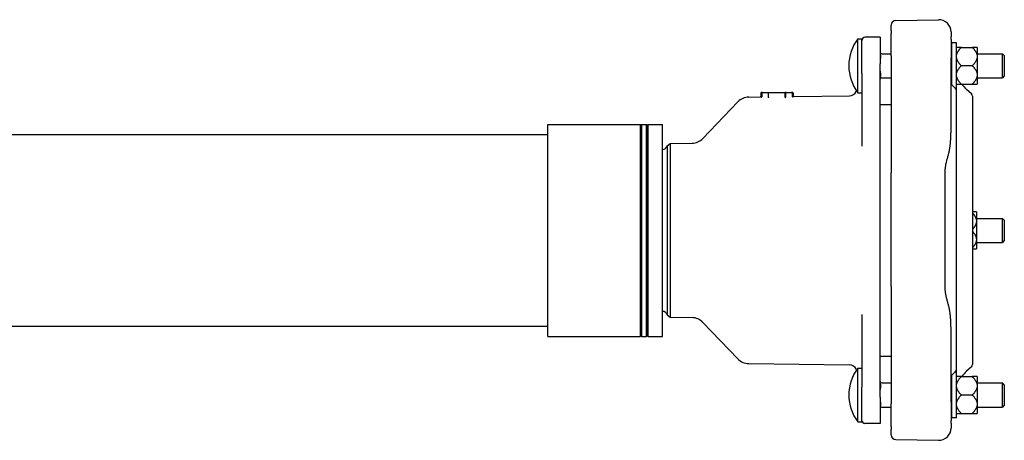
# Model space of a CAD drawing. Header units: millimetres. Extents: x 591 to 4830, y 408 to 1334.
# Tile 3 of 4: x 1010 to 1653, y 1060 to 1334. Entities that reach past the tile are written whole.
import ezdxf

# ---------------------------------------------------------------- set-up
doc = ezdxf.new("R2010")
doc.units = ezdxf.units.MM
doc.layers.add('DETAIL', color=2, linetype='Continuous')

msp = doc.modelspace()

# ---------------------------------------------------------------- linework, layer by layer
at = {"layer": 'DETAIL'}
for p, q in [((1579.22, 1327.13), (1579.22, 1330.6)), ((1582.17, 1333.6), (1610.08, 1334.09)), ((1579.22, 1327.13), (1579.22, 1325.15)), ((1579.22, 1310.6), (1579.22, 1325.15)), ((1618.22, 1326.09), (1618.22, 1323.22)), ((1557.39, 1286.47), (1557.39, 1321.67)), ((1557.39, 1321.67), (1560.01, 1321.67)), ((1560.01, 1298.98), (1560.01, 1321.67)), ((1572.01, 1322.6), (1562.01, 1322.6)), ((1572.01, 1322.6), (1572.01, 1305.39)), ((1618.22, 1321.23), (1618.22, 1323.22)), ((1618.22, 1321.23), (1618.22, 1309.18)), ((1618.79, 1291.44), (1618.79, 1319.07)), ((1621.79, 1319.07), (1618.79, 1319.07)), ((1621.79, 1289.07), (1621.79, 1319.07)), ((1573.01, 1311.92), (1579.22, 1311.92)), ((1618.22, 1311.92), (1618.79, 1311.92)), ((1624.99, 1316.07), (1621.79, 1316.07)), ((1624.99, 1316.07), (1632.09, 1316.07)), ((1635.29, 1316.07), (1632.09, 1316.07)), ((1635.29, 1316.07), (1635.29, 1310.45)), ((1635.29, 1311.92), (1651.79, 1311.92)), ((1651.79, 1296.22), (1651.79, 1311.92)), ((1653.01, 1310.7), (1651.79, 1311.92)), ((1572.01, 1270.57), (1572.01, 1305.39)), ((1579.22, 1310.6), (1579.22, 1234.2)), ((1618.22, 1261.44), (1618.22, 1309.18)), ((1635.29, 1310.45), (1635.29, 1309.69)), ((1635.29, 1309.69), (1635.29, 1298.45)), ((1653.01, 1310.7), (1653.01, 1297.44)), ((1560.01, 1298.98), (1560.01, 1251.64)), ((1632.09, 1304.07), (1624.99, 1304.07)), ((1635.29, 1298.45), (1635.29, 1297.69)), ((1573.01, 1296.22), (1579.22, 1296.22)), ((1618.22, 1296.22), (1618.79, 1296.22)), ((1621.79, 1292.08), (1624.99, 1292.08)), ((1624.99, 1292.08), (1632.09, 1292.08)), ((1632.09, 1292.08), (1635.29, 1292.08)), ((1635.29, 1297.69), (1635.29, 1292.08)), ((1635.29, 1296.22), (1651.79, 1296.22)), ((1653.01, 1297.44), (1651.79, 1296.22)), ((1494.1, 1286.18), (1494.1, 1284.18)), ((1494.6, 1286.68), (1495.18, 1286.68)), ((1494.68, 1286.18), (1494.68, 1283.87)), ((1495.18, 1286.68), (1498.99, 1286.68)), ((1498.99, 1286.68), (1510.14, 1286.68)), ((1499.14, 1283.76), (1499.14, 1286.18)), ((1510.06, 1283.89), (1510.06, 1286.18)), ((1510.74, 1286.68), (1510.14, 1286.68)), ((1510.4, 1283.86), (1510.4, 1286.18)), ((1510.74, 1286.68), (1514.03, 1286.68)), ((1514.03, 1286.68), (1514.6, 1286.68)), ((1514.53, 1286.18), (1514.53, 1284.14)), ((1515.1, 1286.18), (1515.1, 1284.47)), ((1556.38, 1287.32), (1556.54, 1287.66)), ((1557.39, 1286.47), (1560.01, 1286.47)), ((1621.79, 1289.07), (1621.22, 1289.07)), ((1621.68, 1289.07), (1621.68, 1288.32)), ((1621.68, 1288.32), (1621.68, 1105.54)), ((1631.51, 1285.77), (1628.37, 1288.58)), ((1456.23, 1256.68), (1479.11, 1280.51)), ((1486.19, 1283.59), (1493.61, 1283.68)), ((1510.06, 1283.89), (1510.06, 1283.89)), ((1515.61, 1283.97), (1551.92, 1284.44)), ((1632.18, 1284.28), (1632.18, 1109.09)), ((1572.01, 1278.68), (1578.22, 1278.68)), ((1578.22, 1278.68), (1579.22, 1278.68)), ((1572.01, 1263.48), (1572.01, 1270.57)), ((1355.01, 1127.56), (1355.01, 1265.81)), ((1355.01, 1265.81), (1415.51, 1265.81)), ((1415.51, 1127.56), (1415.51, 1265.81)), ((1416.01, 1265.31), (1415.51, 1265.81)), ((1416.01, 1265.31), (1416.51, 1265.81)), ((1416.01, 1128.06), (1416.01, 1265.31)), ((1416.51, 1127.56), (1416.51, 1265.81)), ((1416.51, 1265.81), (1419.51, 1265.81)), ((1419.51, 1127.56), (1419.51, 1265.81)), ((1420.01, 1265.31), (1419.51, 1265.81)), ((1420.01, 1265.31), (1420.51, 1265.81)), ((1420.01, 1128.06), (1420.01, 1265.31)), ((1420.51, 1127.56), (1420.51, 1265.81)), ((1420.51, 1265.81), (1430.01, 1265.81)), ((1430.01, 1127.56), (1430.01, 1265.81)), ((1572.01, 1129.89), (1572.01, 1263.48)), ((1572.01, 1263.47), (1572.01, 1263.48)), ((934.01, 1259.18), (1355.01, 1259.18)), ((1432.92, 1251.8), (1434.82, 1253.32)), ((1434.82, 1253.32), (1449.21, 1253.6)), ((1434.82, 1253.32), (1434.82, 1140.05)), ((1432.92, 1251.8), (1432.92, 1141.57)), ((1579.22, 1160.08), (1579.22, 1234.2)), ((1634.79, 1208.68), (1632.18, 1208.68)), ((1634.79, 1208.68), (1634.79, 1203.06)), ((1634.79, 1204.53), (1651.79, 1204.53)), ((1634.79, 1203.06), (1634.79, 1202.3)), ((1634.79, 1202.3), (1634.79, 1191.07)), ((1651.79, 1188.83), (1651.79, 1204.53)), ((1653.01, 1203.31), (1651.79, 1204.53)), ((1653.01, 1203.31), (1653.01, 1190.05)), ((1634.79, 1191.07), (1634.79, 1190.31)), ((1634.79, 1190.31), (1634.79, 1184.69)), ((1653.01, 1190.05), (1651.79, 1188.83)), ((1632.18, 1184.69), (1634.79, 1184.69)), ((1634.79, 1188.83), (1651.79, 1188.83)), ((1579.22, 1160.08), (1579.22, 1083.48)), ((1432.92, 1141.57), (1434.82, 1140.05)), ((1434.82, 1140.05), (1449.21, 1139.77)), ((1560.01, 1141.72), (1560.01, 1094.38)), ((934.01, 1134.18), (1355.01, 1134.18)), ((1456.23, 1136.69), (1479.11, 1112.86)), ((1618.22, 1084.87), (1618.22, 1132.73)), ((1355.01, 1127.56), (1415.51, 1127.56)), ((1416.01, 1128.06), (1415.51, 1127.56)), ((1416.01, 1128.06), (1416.51, 1127.56)), ((1416.51, 1127.56), (1419.51, 1127.56)), ((1420.01, 1128.06), (1419.51, 1127.56)), ((1420.01, 1128.06), (1420.51, 1127.56)), ((1420.51, 1127.56), (1430.01, 1127.56)), ((1572.01, 1129.89), (1572.01, 1129.9)), ((1572.01, 1122.8), (1572.01, 1129.89)), ((1572.01, 1087.98), (1572.01, 1122.8)), ((1572.01, 1114.68), (1578.22, 1114.68)), ((1578.22, 1114.68), (1579.22, 1114.68)), ((1486.19, 1109.78), (1551.92, 1108.93)), ((1556.38, 1106.05), (1556.54, 1105.71)), ((1557.39, 1071.7), (1557.39, 1106.9)), ((1557.39, 1106.9), (1560.01, 1106.9)), ((1621.68, 1105.54), (1621.68, 1104.3)), ((1631.51, 1107.6), (1628.37, 1104.79)), ((1618.79, 1074.3), (1618.79, 1102.5)), ((1621.79, 1104.3), (1620.79, 1104.3)), ((1621.79, 1074.3), (1621.79, 1104.3)), ((1624.99, 1101.29), (1621.79, 1101.29)), ((1624.99, 1101.29), (1632.09, 1101.29)), ((1635.29, 1101.29), (1632.09, 1101.29)), ((1635.29, 1101.29), (1635.29, 1095.67)), ((1560.01, 1071.7), (1560.01, 1094.38)), ((1573.01, 1097.15), (1579.22, 1097.15)), ((1618.22, 1097.15), (1618.79, 1097.15)), ((1635.29, 1097.15), (1651.79, 1097.15)), ((1635.29, 1095.67), (1635.29, 1094.91)), ((1635.29, 1094.91), (1635.29, 1083.68)), ((1651.79, 1081.45), (1651.79, 1097.15)), ((1653.01, 1095.93), (1651.79, 1097.15)), ((1653.01, 1095.93), (1653.01, 1082.67)), ((1572.01, 1087.98), (1572.01, 1070.77)), ((1632.09, 1089.3), (1624.99, 1089.3)), ((1573.01, 1081.45), (1579.22, 1081.45)), ((1579.22, 1068.84), (1579.22, 1083.48)), ((1618.22, 1084.87), (1618.22, 1072.73)), ((1618.22, 1081.45), (1618.79, 1081.45)), ((1635.29, 1083.68), (1635.29, 1082.92)), ((1635.29, 1082.92), (1635.29, 1077.3)), ((1635.29, 1081.45), (1651.79, 1081.45)), ((1653.01, 1082.67), (1651.79, 1081.45)), ((1621.79, 1074.3), (1618.79, 1074.3)), ((1621.79, 1077.3), (1624.99, 1077.3)), ((1624.99, 1077.3), (1632.09, 1077.3)), ((1632.09, 1077.3), (1635.29, 1077.3)), ((1557.39, 1071.7), (1560.01, 1071.7)), ((1572.01, 1070.77), (1562.01, 1070.77)), ((1579.22, 1068.84), (1579.22, 1066.82)), ((1579.22, 1063.25), (1579.22, 1066.82)), ((1618.22, 1070.72), (1618.22, 1072.73)), ((1618.22, 1070.72), (1618.22, 1067.76)), ((1582.17, 1060.25), (1610.08, 1059.76))]:
    msp.add_line(p, q, dxfattribs=at)
at = {"layer": 'DETAIL', "flags": 128}
for points in [[(1572.01, 1312.17), (1572.01, 1311.99), (1572.02, 1311.79), (1572.04, 1311.6), (1572.06, 1311.42), (1572.08, 1311.23), (1572.11, 1311.05), (1572.13, 1310.85), (1572.15, 1310.66), (1572.18, 1310.47), (1572.19, 1310.27), (1572.2, 1310.09), (1572.21, 1309.91), (1572.2, 1309.72), (1572.19, 1309.54), (1572.18, 1309.34), (1572.15, 1309.15), (1572.13, 1308.96), (1572.11, 1308.76), (1572.08, 1308.58), (1572.06, 1308.39), (1572.04, 1308.21), (1572.02, 1308.02), (1572.01, 1307.83), (1572.01, 1307.64)], [(1621.79, 1310.45), (1621.81, 1310.67), (1621.84, 1310.9), (1621.88, 1311.12), (1621.93, 1311.35), (1621.99, 1311.57), (1622.06, 1311.79), (1622.13, 1312.02), (1622.22, 1312.24), (1622.32, 1312.47), (1622.43, 1312.7), (1622.54, 1312.93), (1622.67, 1313.16), (1622.81, 1313.39), (1622.95, 1313.62), (1623.11, 1313.85), (1623.27, 1314.09), (1623.45, 1314.33), (1623.64, 1314.57), (1623.83, 1314.81), (1624.04, 1315.06), (1624.26, 1315.3), (1624.49, 1315.55), (1624.73, 1315.81), (1624.99, 1316.07)], [(1632.09, 1316.07), (1632.34, 1315.81), (1632.58, 1315.55), (1632.81, 1315.3), (1633.03, 1315.06), (1633.24, 1314.81), (1633.43, 1314.57), (1633.62, 1314.33), (1633.8, 1314.09), (1633.96, 1313.85), (1634.12, 1313.62), (1634.27, 1313.39), (1634.4, 1313.16), (1634.53, 1312.93), (1634.64, 1312.7), (1634.75, 1312.47), (1634.85, 1312.24), (1634.94, 1312.02), (1635.01, 1311.79), (1635.08, 1311.57), (1635.14, 1311.35), (1635.19, 1311.12), (1635.23, 1310.9), (1635.26, 1310.67), (1635.29, 1310.45)], [(1624.99, 1304.07), (1624.73, 1304.33), (1624.49, 1304.58), (1624.26, 1304.83), (1624.04, 1305.08), (1623.83, 1305.33), (1623.64, 1305.57), (1623.45, 1305.81), (1623.27, 1306.05), (1623.11, 1306.28), (1622.95, 1306.52), (1622.81, 1306.75), (1622.67, 1306.98), (1622.54, 1307.21), (1622.43, 1307.44), (1622.32, 1307.67), (1622.22, 1307.89), (1622.13, 1308.12), (1622.06, 1308.34), (1621.99, 1308.57), (1621.93, 1308.79), (1621.88, 1309.02), (1621.84, 1309.24), (1621.81, 1309.46), (1621.79, 1309.69)], [(1635.29, 1309.69), (1635.26, 1309.46), (1635.23, 1309.24), (1635.19, 1309.02), (1635.14, 1308.79), (1635.08, 1308.57), (1635.01, 1308.34), (1634.94, 1308.12), (1634.85, 1307.89), (1634.75, 1307.67), (1634.64, 1307.44), (1634.53, 1307.21), (1634.4, 1306.98), (1634.27, 1306.75), (1634.12, 1306.52), (1633.96, 1306.28), (1633.8, 1306.05), (1633.62, 1305.81), (1633.43, 1305.57), (1633.24, 1305.33), (1633.03, 1305.08), (1632.81, 1304.83), (1632.58, 1304.58), (1632.34, 1304.33), (1632.09, 1304.07)], [(1572.01, 1300.5), (1572.01, 1300.32), (1572.02, 1300.12), (1572.04, 1299.93), (1572.06, 1299.75), (1572.08, 1299.57), (1572.11, 1299.38), (1572.13, 1299.19), (1572.15, 1298.99), (1572.18, 1298.8), (1572.19, 1298.61), (1572.2, 1298.42), (1572.21, 1298.24), (1572.2, 1298.06), (1572.19, 1297.87), (1572.18, 1297.68), (1572.15, 1297.48), (1572.13, 1297.29), (1572.11, 1297.1), (1572.08, 1296.91), (1572.06, 1296.73), (1572.04, 1296.54), (1572.02, 1296.35), (1572.01, 1296.16), (1572.01, 1295.97)], [(1621.79, 1298.45), (1621.81, 1298.68), (1621.84, 1298.9), (1621.88, 1299.13), (1621.93, 1299.35), (1621.99, 1299.57), (1622.06, 1299.8), (1622.13, 1300.02), (1622.22, 1300.25), (1622.32, 1300.48), (1622.43, 1300.7), (1622.54, 1300.93), (1622.67, 1301.16), (1622.81, 1301.39), (1622.95, 1301.62), (1623.11, 1301.86), (1623.27, 1302.1), (1623.45, 1302.33), (1623.64, 1302.57), (1623.83, 1302.82), (1624.04, 1303.06), (1624.26, 1303.31), (1624.49, 1303.56), (1624.73, 1303.81), (1624.99, 1304.07)], [(1632.09, 1304.07), (1632.34, 1303.81), (1632.58, 1303.56), (1632.81, 1303.31), (1633.03, 1303.06), (1633.24, 1302.82), (1633.43, 1302.57), (1633.62, 1302.33), (1633.8, 1302.1), (1633.96, 1301.86), (1634.12, 1301.62), (1634.27, 1301.39), (1634.4, 1301.16), (1634.53, 1300.93), (1634.64, 1300.7), (1634.75, 1300.48), (1634.85, 1300.25), (1634.94, 1300.02), (1635.01, 1299.8), (1635.08, 1299.57), (1635.14, 1299.35), (1635.19, 1299.13), (1635.23, 1298.9), (1635.26, 1298.68), (1635.29, 1298.45)], [(1621.68, 1288.32), (1621.67, 1288.33), (1621.66, 1288.35), (1621.65, 1288.39), (1621.62, 1288.44), (1621.58, 1288.51), (1621.54, 1288.59), (1621.48, 1288.69), (1621.41, 1288.8), (1621.33, 1288.92), (1621.23, 1289.06), (1621.12, 1289.21), (1620.99, 1289.37), (1620.85, 1289.54), (1620.7, 1289.72), (1620.52, 1289.91), (1620.33, 1290.11), (1620.12, 1290.31), (1619.9, 1290.52), (1619.66, 1290.74), (1619.4, 1290.95), (1619.13, 1291.17), (1618.84, 1291.39), (1618.54, 1291.61), (1618.22, 1291.83)], [(1624.99, 1292.08), (1624.73, 1292.33), (1624.49, 1292.59), (1624.26, 1292.84), (1624.04, 1293.09), (1623.83, 1293.33), (1623.64, 1293.58), (1623.45, 1293.82), (1623.27, 1294.05), (1623.11, 1294.29), (1622.95, 1294.52), (1622.81, 1294.76), (1622.67, 1294.99), (1622.54, 1295.22), (1622.43, 1295.45), (1622.32, 1295.67), (1622.22, 1295.9), (1622.13, 1296.12), (1622.06, 1296.35), (1621.99, 1296.57), (1621.93, 1296.8), (1621.88, 1297.02), (1621.84, 1297.25), (1621.81, 1297.47), (1621.79, 1297.69)], [(1635.29, 1297.69), (1635.26, 1297.47), (1635.23, 1297.25), (1635.19, 1297.02), (1635.14, 1296.8), (1635.08, 1296.57), (1635.01, 1296.35), (1634.94, 1296.12), (1634.85, 1295.9), (1634.75, 1295.67), (1634.64, 1295.45), (1634.53, 1295.22), (1634.4, 1294.99), (1634.27, 1294.76), (1634.12, 1294.52), (1633.96, 1294.29), (1633.8, 1294.05), (1633.62, 1293.82), (1633.43, 1293.58), (1633.24, 1293.33), (1633.03, 1293.09), (1632.81, 1292.84), (1632.58, 1292.59), (1632.34, 1292.33), (1632.09, 1292.08)], [(1498.99, 1286.68), (1499, 1286.68), (1499.01, 1286.68), (1499.02, 1286.68), (1499.03, 1286.67), (1499.04, 1286.67), (1499.05, 1286.66), (1499.06, 1286.65), (1499.06, 1286.64), (1499.07, 1286.62), (1499.08, 1286.61), (1499.09, 1286.59), (1499.1, 1286.57), (1499.1, 1286.55), (1499.11, 1286.52), (1499.11, 1286.5), (1499.12, 1286.47), (1499.13, 1286.44), (1499.13, 1286.41), (1499.13, 1286.37), (1499.14, 1286.34), (1499.14, 1286.3), (1499.14, 1286.26), (1499.14, 1286.22), (1499.14, 1286.18)], [(1510.14, 1286.68), (1510.13, 1286.68), (1510.13, 1286.68), (1510.13, 1286.68), (1510.12, 1286.67), (1510.12, 1286.66), (1510.11, 1286.65), (1510.11, 1286.64), (1510.1, 1286.63), (1510.1, 1286.61), (1510.1, 1286.6), (1510.09, 1286.58), (1510.09, 1286.56), (1510.08, 1286.54), (1510.08, 1286.51), (1510.08, 1286.49), (1510.07, 1286.46), (1510.07, 1286.43), (1510.07, 1286.4), (1510.07, 1286.36), (1510.06, 1286.33), (1510.06, 1286.3), (1510.06, 1286.26), (1510.06, 1286.22), (1510.06, 1286.18)], [(1510.74, 1286.68), (1510.72, 1286.68), (1510.7, 1286.68), (1510.68, 1286.68), (1510.66, 1286.67), (1510.63, 1286.66), (1510.61, 1286.65), (1510.59, 1286.63), (1510.57, 1286.62), (1510.55, 1286.6), (1510.54, 1286.58), (1510.52, 1286.56), (1510.5, 1286.54), (1510.49, 1286.51), (1510.47, 1286.49), (1510.46, 1286.46), (1510.45, 1286.43), (1510.44, 1286.41), (1510.43, 1286.38), (1510.42, 1286.35), (1510.41, 1286.31), (1510.41, 1286.28), (1510.4, 1286.25), (1510.4, 1286.22), (1510.4, 1286.18)], [(1493.61, 1283.68), (1493.7, 1283.69), (1493.79, 1283.72), (1493.96, 1283.83), (1494.06, 1283.99), (1494.1, 1284.18)], [(1494.42, 1283.46), (1494.45, 1283.47), (1494.48, 1283.49), (1494.54, 1283.54), (1494.59, 1283.6), (1494.64, 1283.68), (1494.67, 1283.77), (1494.68, 1283.87)], [(1499.14, 1283.76), (1499.14, 1283.76), (1499.14, 1283.76), (1499.14, 1283.76), (1499.14, 1283.76), (1499.14, 1283.76), (1499.14, 1283.76), (1499.14, 1283.76), (1499.14, 1283.76), (1499.14, 1283.76), (1499.14, 1283.76), (1499.14, 1283.75), (1499.14, 1283.75), (1499.14, 1283.75), (1499.14, 1283.75), (1499.14, 1283.75), (1499.14, 1283.75), (1499.14, 1283.75), (1499.14, 1283.75), (1499.14, 1283.75), (1499.14, 1283.75), (1499.14, 1283.75), (1499.14, 1283.74), (1499.14, 1283.74), (1499.14, 1283.74)], [(1499.24, 1283.23), (1499.24, 1283.23), (1499.24, 1283.24), (1499.23, 1283.25), (1499.23, 1283.26), (1499.22, 1283.27), (1499.22, 1283.28), (1499.21, 1283.29), (1499.21, 1283.31), (1499.2, 1283.33), (1499.2, 1283.34), (1499.19, 1283.36), (1499.19, 1283.39), (1499.18, 1283.41), (1499.18, 1283.43), (1499.17, 1283.46), (1499.17, 1283.49), (1499.16, 1283.51), (1499.16, 1283.54), (1499.16, 1283.57), (1499.15, 1283.61), (1499.15, 1283.64), (1499.15, 1283.67), (1499.14, 1283.71), (1499.14, 1283.74)], [(1509.98, 1283.37), (1509.98, 1283.37), (1509.99, 1283.38), (1509.99, 1283.39), (1510, 1283.4), (1510, 1283.41), (1510.01, 1283.42), (1510.01, 1283.43), (1510.02, 1283.45), (1510.02, 1283.47), (1510.03, 1283.49), (1510.03, 1283.51), (1510.03, 1283.53), (1510.04, 1283.55), (1510.04, 1283.58), (1510.05, 1283.6), (1510.05, 1283.63), (1510.05, 1283.66), (1510.05, 1283.69), (1510.06, 1283.72), (1510.06, 1283.75), (1510.06, 1283.79), (1510.06, 1283.82), (1510.06, 1283.86), (1510.06, 1283.89)], [(1510.06, 1283.36), (1510.08, 1283.36), (1510.11, 1283.37), (1510.13, 1283.38), (1510.15, 1283.38), (1510.17, 1283.4), (1510.19, 1283.41), (1510.21, 1283.42), (1510.23, 1283.44), (1510.24, 1283.46), (1510.26, 1283.48), (1510.28, 1283.5), (1510.29, 1283.52), (1510.31, 1283.54), (1510.32, 1283.57), (1510.34, 1283.59), (1510.35, 1283.62), (1510.36, 1283.65), (1510.37, 1283.67), (1510.38, 1283.7), (1510.38, 1283.73), (1510.39, 1283.76), (1510.4, 1283.79), (1510.4, 1283.82), (1510.4, 1283.85)], [(1510.4, 1283.85), (1510.4, 1283.85), (1510.4, 1283.85), (1510.4, 1283.85), (1510.4, 1283.85), (1510.4, 1283.85), (1510.4, 1283.86), (1510.4, 1283.86), (1510.4, 1283.86), (1510.4, 1283.86), (1510.4, 1283.86), (1510.4, 1283.86), (1510.4, 1283.86), (1510.4, 1283.86), (1510.4, 1283.86), (1510.4, 1283.86), (1510.4, 1283.86), (1510.4, 1283.86), (1510.4, 1283.86), (1510.4, 1283.86), (1510.4, 1283.86), (1510.4, 1283.86), (1510.4, 1283.86), (1510.4, 1283.86), (1510.4, 1283.86)], [(1514.53, 1284.14), (1514.54, 1284.04), (1514.57, 1283.95), (1514.62, 1283.86), (1514.67, 1283.8), (1514.73, 1283.76), (1514.77, 1283.73), (1514.8, 1283.72)], [(1515.1, 1284.47), (1515.14, 1284.27), (1515.25, 1284.11), (1515.42, 1284), (1515.51, 1283.98), (1515.61, 1283.97)], [(1618.16, 1258.28), (1618.17, 1258.41), (1618.17, 1258.55), (1618.18, 1258.68), (1618.18, 1258.81), (1618.18, 1258.94), (1618.19, 1259.07), (1618.19, 1259.2), (1618.19, 1259.33), (1618.2, 1259.46), (1618.2, 1259.6), (1618.2, 1259.73), (1618.21, 1259.86), (1618.21, 1259.99), (1618.21, 1260.12), (1618.21, 1260.25), (1618.21, 1260.38), (1618.22, 1260.52), (1618.22, 1260.65), (1618.22, 1260.78), (1618.22, 1260.91), (1618.22, 1261.04), (1618.22, 1261.17), (1618.22, 1261.31), (1618.22, 1261.44)], [(1617.09, 1248.29), (1617.17, 1248.66), (1617.24, 1249.05), (1617.31, 1249.43), (1617.38, 1249.82), (1617.45, 1250.22), (1617.51, 1250.62), (1617.56, 1251.02), (1617.62, 1251.42), (1617.67, 1251.83), (1617.72, 1252.24), (1617.76, 1252.65), (1617.81, 1253.07), (1617.85, 1253.49), (1617.89, 1253.92), (1617.93, 1254.34), (1617.96, 1254.77), (1617.99, 1255.2), (1618.02, 1255.64), (1618.05, 1256.07), (1618.08, 1256.51), (1618.1, 1256.95), (1618.13, 1257.39), (1618.15, 1257.84), (1618.16, 1258.28)], [(1614.42, 1234.92), (1614.43, 1235.49), (1614.45, 1236.05), (1614.48, 1236.62), (1614.53, 1237.17), (1614.59, 1237.73), (1614.66, 1238.28), (1614.74, 1238.83), (1614.84, 1239.37), (1614.94, 1239.91), (1615.06, 1240.45), (1615.18, 1240.99), (1615.31, 1241.53), (1615.45, 1242.08), (1615.59, 1242.63), (1615.75, 1243.19), (1615.9, 1243.75), (1616.06, 1244.32), (1616.22, 1244.88), (1616.37, 1245.44), (1616.52, 1246), (1616.67, 1246.56), (1616.81, 1247.13), (1616.95, 1247.7), (1617.09, 1248.29)], [(1614.42, 1159.38), (1614.42, 1162.2), (1614.42, 1165.05), (1614.42, 1167.91), (1614.42, 1170.79), (1614.42, 1173.68), (1614.42, 1176.58), (1614.42, 1179.5), (1614.42, 1182.43), (1614.42, 1185.36), (1614.42, 1188.31), (1614.42, 1191.26), (1614.42, 1194.21), (1614.42, 1197.17), (1614.42, 1200.13), (1614.42, 1203.09), (1614.42, 1206.04), (1614.42, 1208.98), (1614.42, 1211.92), (1614.42, 1214.84), (1614.42, 1217.75), (1614.42, 1220.65), (1614.42, 1223.54), (1614.42, 1226.41), (1614.42, 1229.27), (1614.42, 1232.1), (1614.42, 1234.92)], [(1632.18, 1208.06), (1632.38, 1207.84), (1632.58, 1207.62), (1632.76, 1207.4), (1632.94, 1207.18), (1633.11, 1206.96), (1633.27, 1206.75), (1633.42, 1206.53), (1633.56, 1206.32), (1633.7, 1206.11), (1633.82, 1205.9), (1633.94, 1205.7), (1634.05, 1205.49), (1634.16, 1205.29), (1634.25, 1205.08), (1634.34, 1204.88), (1634.42, 1204.68), (1634.49, 1204.47), (1634.56, 1204.27), (1634.61, 1204.07), (1634.66, 1203.87), (1634.71, 1203.67), (1634.74, 1203.47), (1634.77, 1203.26), (1634.79, 1203.06)], [(1634.79, 1202.3), (1634.77, 1202.1), (1634.74, 1201.9), (1634.71, 1201.7), (1634.66, 1201.5), (1634.61, 1201.29), (1634.56, 1201.09), (1634.49, 1200.89), (1634.42, 1200.69), (1634.34, 1200.49), (1634.25, 1200.28), (1634.16, 1200.08), (1634.05, 1199.87), (1633.94, 1199.67), (1633.82, 1199.46), (1633.7, 1199.25), (1633.56, 1199.04), (1633.42, 1198.83), (1633.27, 1198.62), (1633.11, 1198.4), (1632.94, 1198.19), (1632.76, 1197.97), (1632.58, 1197.75), (1632.38, 1197.53), (1632.18, 1197.3)], [(1632.18, 1196.07), (1632.38, 1195.84), (1632.58, 1195.62), (1632.76, 1195.4), (1632.94, 1195.18), (1633.11, 1194.97), (1633.27, 1194.75), (1633.42, 1194.54), (1633.56, 1194.33), (1633.7, 1194.12), (1633.82, 1193.91), (1633.94, 1193.7), (1634.05, 1193.5), (1634.16, 1193.29), (1634.25, 1193.09), (1634.34, 1192.88), (1634.42, 1192.68), (1634.49, 1192.48), (1634.56, 1192.28), (1634.61, 1192.07), (1634.66, 1191.87), (1634.71, 1191.67), (1634.74, 1191.47), (1634.77, 1191.27), (1634.79, 1191.07)], [(1634.79, 1190.31), (1634.77, 1190.11), (1634.74, 1189.9), (1634.71, 1189.7), (1634.66, 1189.5), (1634.61, 1189.3), (1634.56, 1189.1), (1634.49, 1188.9), (1634.42, 1188.69), (1634.34, 1188.49), (1634.25, 1188.29), (1634.16, 1188.08), (1634.05, 1187.88), (1633.94, 1187.67), (1633.82, 1187.46), (1633.7, 1187.26), (1633.56, 1187.05), (1633.42, 1186.84), (1633.27, 1186.62), (1633.11, 1186.41), (1632.94, 1186.19), (1632.76, 1185.97), (1632.58, 1185.75), (1632.38, 1185.53), (1632.18, 1185.31)], [(1617.09, 1145.95), (1616.96, 1146.53), (1616.82, 1147.1), (1616.68, 1147.65), (1616.54, 1148.19), (1616.39, 1148.73), (1616.25, 1149.26), (1616.1, 1149.79), (1615.95, 1150.32), (1615.81, 1150.85), (1615.66, 1151.38), (1615.52, 1151.92), (1615.38, 1152.47), (1615.24, 1153.01), (1615.12, 1153.56), (1615, 1154.12), (1614.88, 1154.68), (1614.78, 1155.24), (1614.69, 1155.81), (1614.61, 1156.39), (1614.54, 1156.98), (1614.49, 1157.57), (1614.45, 1158.17), (1614.43, 1158.77), (1614.42, 1159.38)], [(1618.16, 1135.9), (1618.15, 1136.33), (1618.13, 1136.75), (1618.11, 1137.17), (1618.09, 1137.58), (1618.06, 1138), (1618.04, 1138.41), (1618.01, 1138.82), (1617.98, 1139.23), (1617.94, 1139.64), (1617.91, 1140.04), (1617.87, 1140.44), (1617.84, 1140.85), (1617.79, 1141.27), (1617.75, 1141.69), (1617.7, 1142.12), (1617.65, 1142.55), (1617.59, 1142.98), (1617.53, 1143.42), (1617.47, 1143.85), (1617.4, 1144.28), (1617.33, 1144.71), (1617.26, 1145.13), (1617.17, 1145.55), (1617.09, 1145.95)], [(1618.22, 1132.73), (1618.22, 1132.87), (1618.22, 1133), (1618.22, 1133.13), (1618.22, 1133.26), (1618.22, 1133.39), (1618.22, 1133.53), (1618.22, 1133.66), (1618.21, 1133.79), (1618.21, 1133.92), (1618.21, 1134.05), (1618.21, 1134.19), (1618.21, 1134.32), (1618.2, 1134.45), (1618.2, 1134.58), (1618.2, 1134.71), (1618.19, 1134.85), (1618.19, 1134.98), (1618.19, 1135.11), (1618.18, 1135.24), (1618.18, 1135.38), (1618.18, 1135.51), (1618.17, 1135.64), (1618.17, 1135.77), (1618.16, 1135.9)], [(1618.22, 1102.11), (1618.54, 1102.33), (1618.84, 1102.54), (1619.13, 1102.76), (1619.4, 1102.98), (1619.66, 1103.19), (1619.9, 1103.41), (1620.12, 1103.61), (1620.33, 1103.82), (1620.52, 1104.01), (1620.69, 1104.2), (1620.85, 1104.37), (1620.99, 1104.54), (1621.12, 1104.69), (1621.23, 1104.84), (1621.33, 1104.97), (1621.41, 1105.09), (1621.48, 1105.2), (1621.54, 1105.29), (1621.58, 1105.37), (1621.62, 1105.43), (1621.65, 1105.48), (1621.66, 1105.52), (1621.67, 1105.54), (1621.68, 1105.54)], [(1621.79, 1095.67), (1621.81, 1095.9), (1621.84, 1096.12), (1621.88, 1096.35), (1621.93, 1096.57), (1621.99, 1096.8), (1622.06, 1097.02), (1622.13, 1097.24), (1622.22, 1097.47), (1622.32, 1097.7), (1622.43, 1097.92), (1622.54, 1098.15), (1622.67, 1098.38), (1622.81, 1098.61), (1622.95, 1098.84), (1623.11, 1099.08), (1623.27, 1099.32), (1623.45, 1099.55), (1623.64, 1099.79), (1623.83, 1100.04), (1624.04, 1100.28), (1624.26, 1100.53), (1624.49, 1100.78), (1624.73, 1101.03), (1624.99, 1101.29)], [(1632.09, 1101.29), (1632.34, 1101.03), (1632.58, 1100.78), (1632.81, 1100.53), (1633.03, 1100.28), (1633.24, 1100.04), (1633.43, 1099.79), (1633.62, 1099.55), (1633.8, 1099.32), (1633.96, 1099.08), (1634.12, 1098.84), (1634.27, 1098.61), (1634.4, 1098.38), (1634.53, 1098.15), (1634.64, 1097.92), (1634.75, 1097.7), (1634.85, 1097.47), (1634.94, 1097.24), (1635.01, 1097.02), (1635.08, 1096.8), (1635.14, 1096.57), (1635.19, 1096.35), (1635.23, 1096.12), (1635.26, 1095.9), (1635.29, 1095.67)], [(1572.01, 1097.4), (1572.01, 1097.21), (1572.02, 1097.02), (1572.04, 1096.82), (1572.06, 1096.64), (1572.08, 1096.46), (1572.11, 1096.27), (1572.13, 1096.08), (1572.15, 1095.89), (1572.18, 1095.69), (1572.19, 1095.5), (1572.2, 1095.31), (1572.21, 1095.13), (1572.2, 1094.95), (1572.19, 1094.76), (1572.18, 1094.57), (1572.15, 1094.38), (1572.13, 1094.18), (1572.11, 1093.99), (1572.08, 1093.8), (1572.06, 1093.62), (1572.04, 1093.44), (1572.02, 1093.24), (1572.01, 1093.05), (1572.01, 1092.87)], [(1624.99, 1089.3), (1624.73, 1089.55), (1624.49, 1089.81), (1624.26, 1090.06), (1624.04, 1090.31), (1623.83, 1090.55), (1623.64, 1090.8), (1623.45, 1091.04), (1623.27, 1091.27), (1623.11, 1091.51), (1622.95, 1091.74), (1622.81, 1091.98), (1622.67, 1092.21), (1622.54, 1092.44), (1622.43, 1092.67), (1622.32, 1092.89), (1622.22, 1093.12), (1622.13, 1093.35), (1622.06, 1093.57), (1621.99, 1093.79), (1621.93, 1094.02), (1621.88, 1094.24), (1621.84, 1094.47), (1621.81, 1094.69), (1621.79, 1094.91)], [(1635.29, 1094.91), (1635.26, 1094.69), (1635.23, 1094.47), (1635.19, 1094.24), (1635.14, 1094.02), (1635.08, 1093.79), (1635.01, 1093.57), (1634.94, 1093.35), (1634.85, 1093.12), (1634.75, 1092.89), (1634.64, 1092.67), (1634.53, 1092.44), (1634.4, 1092.21), (1634.27, 1091.98), (1634.12, 1091.74), (1633.96, 1091.51), (1633.8, 1091.27), (1633.62, 1091.04), (1633.43, 1090.8), (1633.24, 1090.55), (1633.03, 1090.31), (1632.81, 1090.06), (1632.58, 1089.81), (1632.34, 1089.55), (1632.09, 1089.3)], [(1621.79, 1083.68), (1621.81, 1083.9), (1621.84, 1084.13), (1621.88, 1084.35), (1621.93, 1084.58), (1621.99, 1084.8), (1622.06, 1085.03), (1622.13, 1085.25), (1622.22, 1085.48), (1622.32, 1085.7), (1622.43, 1085.93), (1622.54, 1086.16), (1622.67, 1086.39), (1622.81, 1086.62), (1622.95, 1086.85), (1623.11, 1087.08), (1623.27, 1087.32), (1623.45, 1087.56), (1623.64, 1087.8), (1623.83, 1088.04), (1624.04, 1088.29), (1624.26, 1088.54), (1624.49, 1088.79), (1624.73, 1089.04), (1624.99, 1089.3)], [(1632.09, 1089.3), (1632.34, 1089.04), (1632.58, 1088.79), (1632.81, 1088.54), (1633.03, 1088.29), (1633.24, 1088.04), (1633.43, 1087.8), (1633.62, 1087.56), (1633.8, 1087.32), (1633.96, 1087.08), (1634.12, 1086.85), (1634.27, 1086.62), (1634.4, 1086.39), (1634.53, 1086.16), (1634.64, 1085.93), (1634.75, 1085.7), (1634.85, 1085.48), (1634.94, 1085.25), (1635.01, 1085.03), (1635.08, 1084.8), (1635.14, 1084.58), (1635.19, 1084.35), (1635.23, 1084.13), (1635.26, 1083.9), (1635.29, 1083.68)], [(1572.01, 1085.73), (1572.01, 1085.54), (1572.02, 1085.35), (1572.04, 1085.16), (1572.06, 1084.98), (1572.08, 1084.79), (1572.11, 1084.6), (1572.13, 1084.41), (1572.15, 1084.22), (1572.18, 1084.02), (1572.19, 1083.83), (1572.2, 1083.65), (1572.21, 1083.46), (1572.2, 1083.28), (1572.19, 1083.09), (1572.18, 1082.9), (1572.15, 1082.71), (1572.13, 1082.52), (1572.11, 1082.32), (1572.08, 1082.13), (1572.06, 1081.95), (1572.04, 1081.77), (1572.02, 1081.58), (1572.01, 1081.38), (1572.01, 1081.2)], [(1624.99, 1077.3), (1624.73, 1077.56), (1624.49, 1077.81), (1624.26, 1078.07), (1624.04, 1078.31), (1623.83, 1078.56), (1623.64, 1078.8), (1623.45, 1079.04), (1623.27, 1079.28), (1623.11, 1079.52), (1622.95, 1079.75), (1622.81, 1079.98), (1622.67, 1080.21), (1622.54, 1080.44), (1622.43, 1080.67), (1622.32, 1080.9), (1622.22, 1081.13), (1622.13, 1081.35), (1622.06, 1081.58), (1621.99, 1081.8), (1621.93, 1082.02), (1621.88, 1082.25), (1621.84, 1082.47), (1621.81, 1082.7), (1621.79, 1082.92)], [(1635.29, 1082.92), (1635.26, 1082.7), (1635.23, 1082.47), (1635.19, 1082.25), (1635.14, 1082.02), (1635.08, 1081.8), (1635.01, 1081.58), (1634.94, 1081.35), (1634.85, 1081.13), (1634.75, 1080.9), (1634.64, 1080.67), (1634.53, 1080.44), (1634.4, 1080.21), (1634.27, 1079.98), (1634.12, 1079.75), (1633.96, 1079.52), (1633.8, 1079.28), (1633.62, 1079.04), (1633.43, 1078.8), (1633.24, 1078.56), (1633.03, 1078.31), (1632.81, 1078.07), (1632.58, 1077.81), (1632.34, 1077.56), (1632.09, 1077.3)]]:
    msp.add_lwpolyline(points, dxfattribs=at)
at = {"layer": 'DETAIL'}
for centre, radius, start, end in [((1582.22, 1330.6), 3, 91, 180), ((1610.22, 1326.09), 8, 0, 91), ((1580.81, 1304.05), 29.3, 143.03659, 179.96435), ((1562.01, 1320.6), 2, 90, 180), ((1573.01, 1312.92), 1, 180, 270), ((1609.68, 1306.76), 12, 40.62445, 44.61047), ((1580.81, 1304.09), 29.3, 180.03565, 216.96341), ((1573.01, 1295.22), 1, 90, 180), ((1641.96, 1303.68), 20.32, 214.81763, 228.01155), ((1494.6, 1286.18), 0.5, 90, 180), ((1495.18, 1286.18), 0.5, 90, 180), ((1514.03, 1286.18), 0.5, 0, 90), ((1514.6, 1286.18), 0.5, 0, 90), ((1551.85, 1289.44), 5, 270.73889, 335), ((1630.18, 1284.28), 2, 0, 48.27172), ((1486.32, 1273.59), 10, 90.73889, 136.17948), ((1449.02, 1263.6), 10, 271.13046, 316.17948), ((1430.01, 1252.51), 3, 270, 346.22646), ((1430.01, 1140.86), 3, 13.77354, 90), ((1449.02, 1129.77), 10, 43.82052, 88.86954), ((1486.32, 1119.78), 10, 223.82052, 269.26111), ((1580.81, 1089.28), 29.3, 143.03659, 179.96435), ((1551.85, 1103.93), 5, 25, 89.26111), ((1630.18, 1109.09), 2, 311.72828, 0), ((1641.96, 1089.69), 20.32, 131.98845, 145.18237), ((1573.01, 1098.15), 1, 180, 270), ((1580.81, 1089.32), 29.3, 180.03565, 216.96341), ((1573.01, 1080.45), 1, 90, 180), ((1609.68, 1086.61), 12, 315.38953, 319.37555), ((1562.01, 1072.77), 2, 180, 270), ((1610.22, 1067.76), 8, 269, 0), ((1582.22, 1063.25), 3, 180, 269)]:
    msp.add_arc(centre, radius, start, end, dxfattribs=at)

doc.saveas('drawing.dxf')
